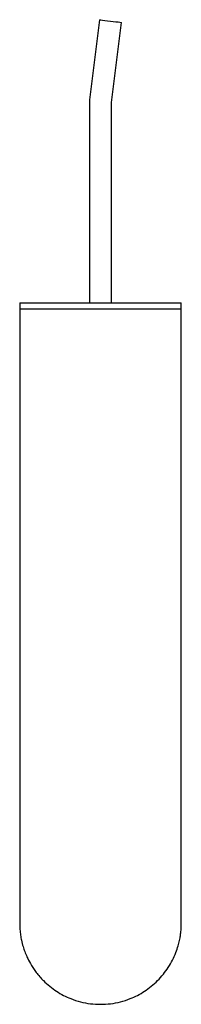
# Model space of a CAD drawing. Header units: millimetres. Extents: x 4313.952 to 4314.032, y 1994.585 to 1995.072.
import ezdxf

# ---------------------------------------------------------------- set-up
doc = ezdxf.new("R2010")
doc.units = ezdxf.units.MM
doc.layers.add('SANINDUSA', color=3, linetype='Continuous')

msp = doc.modelspace()

# ---------------------------------------------------------------- linework, layer by layer
at = {"layer": 'SANINDUSA'}
for p, q in [((4313.99191, 1995.07238), (4313.98705, 1995.0328)), ((4313.99797, 1995.03146), (4314.00283, 1995.07104)), ((4313.98696, 1995.03134), (4313.98696, 1994.93234)), ((4313.99796, 1994.93234), (4313.99796, 1995.03134)), ((4313.95246, 1994.93234), (4313.95246, 1994.92934)), ((4313.95246, 1994.93234), (4313.99246, 1994.93234)), ((4313.95246, 1994.92934), (4313.95246, 1994.68534)), ((4313.95246, 1994.92934), (4313.99246, 1994.92934)), ((4313.99246, 1994.93234), (4314.03246, 1994.93234)), ((4313.99246, 1994.92934), (4314.03246, 1994.92934)), ((4314.03246, 1994.92934), (4314.03246, 1994.93234)), ((4314.03246, 1994.68534), (4314.03246, 1994.92934)), ((4313.95246, 1994.68534), (4313.95246, 1994.62534)), ((4314.03246, 1994.62534), (4314.03246, 1994.68534))]:
    msp.add_line(p, q, dxfattribs=at)
at = {"layer": 'SANINDUSA', "flags": 128}
msp.add_lwpolyline([(4313.99191, 1995.07238), (4313.9921, 1995.07236), (4313.99264, 1995.07229), (4313.99351, 1995.07218), (4313.99464, 1995.07205), (4313.99596, 1995.07188), (4313.99737, 1995.07171), (4313.99879, 1995.07154), (4314.0001, 1995.07138), (4314.00123, 1995.07124), (4314.0021, 1995.07113), (4314.00265, 1995.07106), (4314.00283, 1995.07104)], dxfattribs=at)
at = {"layer": 'SANINDUSA'}
for points, knots in [([(4313.98705, 1995.0328), (4313.98702, 1995.03253), (4313.98697, 1995.03204), (4313.98697, 1995.03155), (4313.98696, 1995.03134)], [0, 0, 0, 0, 0.559994, 1, 1, 1, 1]), ([(4313.99796, 1995.03134), (4313.99796, 1995.03136), (4313.99796, 1995.0314), (4313.99797, 1995.03144), (4313.99797, 1995.03146)], [0, 0, 0, 0, 0.560041, 1, 1, 1, 1]), ([(4313.95246, 1994.62534), (4313.95249, 1994.62435), (4313.95253, 1994.62242), (4313.95285, 1994.61958), (4313.95337, 1994.61677), (4313.95406, 1994.6141), (4313.95497, 1994.61136), (4313.95613, 1994.60854), (4313.95784, 1994.60522), (4313.96032, 1994.60132), (4313.96256, 1994.59881), (4313.96379, 1994.59745)], [0, 0, 0, 0, 0.098464, 0.1935563, 0.2764095, 0.3812057, 0.4641415, 0.5573803, 0.6766636, 0.8237419, 1, 1, 1, 1]), ([(4314.02075, 1994.59706), (4314.02171, 1994.59808), (4314.02362, 1994.60012), (4314.02608, 1994.60358), (4314.02816, 1994.60717), (4314.02975, 1994.61072), (4314.03086, 1994.61399), (4314.03148, 1994.61644), (4314.03187, 1994.61841), (4314.03217, 1994.62032), (4314.03241, 1994.62274), (4314.03245, 1994.62444), (4314.03246, 1994.62534)], [0, 0, 0, 0, 0.133837, 0.265514, 0.397316, 0.527135, 0.638086, 0.729256, 0.770749, 0.831961, 0.911276, 1, 1, 1, 1]), ([(4313.96378, 1994.59748), (4313.96391, 1994.59734), (4313.965, 1994.59616), (4313.96726, 1994.59421), (4313.97059, 1994.59176), (4313.97409, 1994.58973), (4313.97805, 1994.58793), (4313.98252, 1994.58649), (4313.98746, 1994.58552), (4313.9908, 1994.5854), (4313.99246, 1994.58534)], [0, 0, 0, 0, 0.018413, 0.150605, 0.279829, 0.4061, 0.529432, 0.687605, 0.844448, 1, 1, 1, 1]), ([(4313.99246, 1994.58534), (4313.99413, 1994.5854), (4313.99746, 1994.58552), (4314.00241, 1994.58649), (4314.00687, 1994.58793), (4314.01084, 1994.58973), (4314.01434, 1994.59176), (4314.01766, 1994.59422), (4314.01981, 1994.59601), (4314.02075, 1994.59706), (4314.02075, 1994.59706)], [0, 0, 0, 0, 0.158439, 0.318193, 0.479299, 0.604921, 0.733536, 0.865158, 0.999801, 1, 1, 1, 1])]:
    msp.add_open_spline(points, degree=3, knots=knots, dxfattribs=at)

doc.saveas('drawing.dxf')
